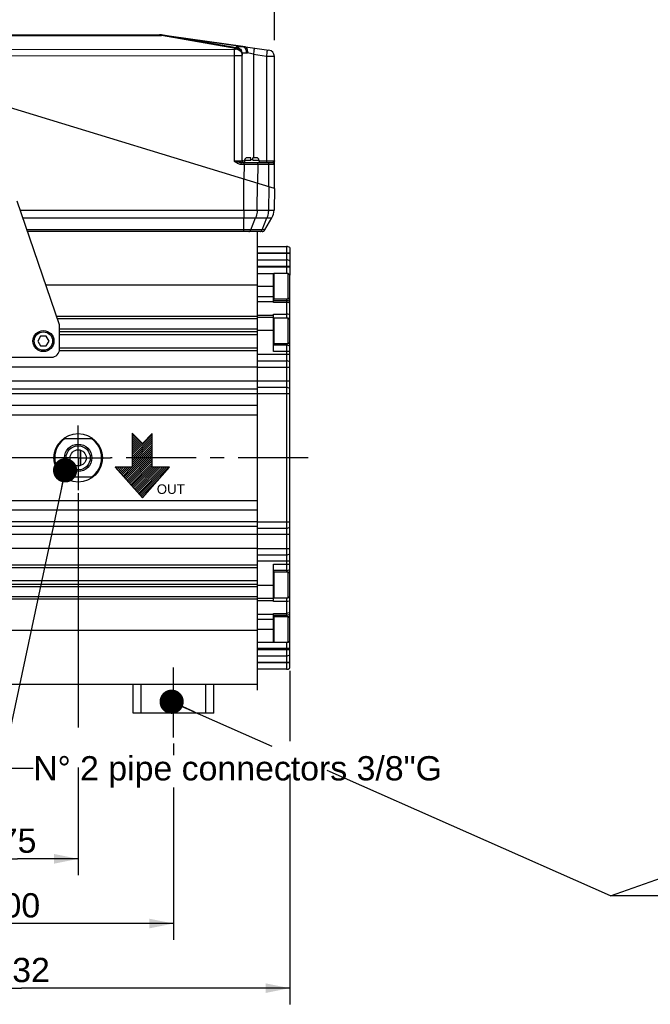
# Model space of a CAD drawing. Header units: millimetres. Extents: x 0 to 420, y 0 to 297.
# Tile 32 of 56: x 154 to 232, y 109 to 231. Entities that reach past the tile are written whole.
import ezdxf

# ---------------------------------------------------------------- set-up
doc = ezdxf.new("R2010")
doc.units = ezdxf.units.MM
doc.header["$LTSCALE"] = 23.1
doc.linetypes.add('CENTER', pattern=[0.6, 0.375, -0.075, 0.075, -0.075])
doc.layers.get('0').update_dxf_attribs({"linetype": 'CONTINUOUS'})
for name, color, linetype in [('AXIS', 7, 'CONTINUOUS'), ('COMPONENTS', 7, 'CONTINUOUS'), ('DETAIL', 7, 'CONTINUOUS'), ('DIMENSION', 7, 'CONTINUOUS')]:
    doc.layers.add(name, color=color, linetype=linetype)
doc.styles.get("Standard").update_dxf_attribs({"font": 'arial.ttf'})
doc.styles.add('TEXTSTYLE_11', font='arial.ttf')
doc.dimstyles.new('DIMSTYLE_10', dxfattribs={"dimtxt": 3, "dimasz": 3, "dimexe": 0.18, "dimexo": 0.0625, "dimgap": 0.09, "dimtad": 1, "dimdec": 3, "dimlfac": 5, "dimdsep": 46, "dimtxsty": 'STANDARD', "dimblk": '_FILLED', "dimblk1": '_FILLED', "dimblk2": '_FILLED', "dimcen": 0.09, "dimadec": 0, "dimazin": 0, "dimtp": 0.5, "dimtm": 0.5, "dimtfac": 1, "dimtdec": 3, "dimtofl": 0, "dimtmove": 0, "dimatfit": 3, "dimldrblk": '_FILLED', "dimfxl": 1, "dimtolj": 1, "dimarcsym": 0})
doc.dimstyles.new('DIMSTYLE_4', dxfattribs={"dimtxt": 3, "dimasz": 3, "dimexe": 0.18, "dimexo": 0.0625, "dimgap": 0.09, "dimtad": 1, "dimlfac": 5, "dimdsep": 46, "dimtxsty": 'STANDARD', "dimblk": '_FILLED', "dimblk1": '_FILLED', "dimblk2": '_FILLED', "dimcen": 0.09, "dimadec": 0, "dimazin": 0, "dimtp": 0.3, "dimtm": 0.3, "dimtfac": 1, "dimtofl": 0, "dimtmove": 0, "dimatfit": 3, "dimldrblk": '_FILLED', "dimfxl": 1, "dimtolj": 1, "dimarcsym": 0})
doc.dimstyles.new('DIMSTYLE_5', dxfattribs={"dimtxt": 3, "dimasz": 3, "dimexe": 0.18, "dimexo": 0.0625, "dimgap": 0.09, "dimtad": 1, "dimlfac": 5, "dimdsep": 46, "dimtxsty": 'STANDARD', "dimblk": '_FILLED', "dimblk1": '_FILLED', "dimblk2": '_FILLED', "dimcen": 0.09, "dimadec": 0, "dimazin": 0, "dimtp": 0.5, "dimtm": 0.5, "dimtfac": 1, "dimtofl": 0, "dimtmove": 0, "dimatfit": 3, "dimldrblk": '_FILLED', "dimfxl": 1, "dimtolj": 1, "dimarcsym": 0})
doc.dimstyles.get("Standard").update_dxf_attribs({"dimtxt": 3, "dimasz": 3, "dimexe": 0.18, "dimexo": 0.0625, "dimgap": 0.09, "dimtad": 1, "dimdec": 3, "dimdsep": 46, "dimtxsty": 'STANDARD', "dimblk": '_FILLED', "dimblk1": '_FILLED', "dimblk2": '_FILLED', "dimcen": 0.09, "dimadec": 0, "dimazin": 0, "dimtol": 1, "dimtp": 0.001, "dimtm": 0.001, "dimtfac": 1, "dimtdec": 3, "dimtofl": 0, "dimtmove": 0, "dimatfit": 3, "dimldrblk": '_FILLED', "dimfxl": 1, "dimtolj": 1, "dimarcsym": 0})

# ---------------------------------------------------------------- blocks, each defined once
blk = doc.blocks.new('_FILLED')
at = {"color": 0, "linetype": 'BYBLOCK'}
blk.add_solid([(0, 0), (-1, 0.2), (-1, -0.2)], dxfattribs=at)
blk = doc.blocks.new('*D5')
at = {"layer": 'DIMENSION', "color": 2, "linetype": 'CONTINUOUS'}
for p, q in [((173.43, 141.31), (173.43, 139.9)), ((173.43, 135.88), (173.43, 117.06)), ((133.43, 130.29), (133.43, 117.06)), ((133.43, 119.06), (153.43, 119.06)), ((173.43, 119.06), (153.43, 119.06))]:
    blk.add_line(p, q, dxfattribs=at)
at = {"layer": 'DIMENSION', "color": 2, "linetype": 'CONTINUOUS', "xscale": 3, "yscale": 3, "zscale": 3, "rotation": 180}
blk.add_blockref('_FILLED', (133.43, 119.06), dxfattribs=at)
at = {"layer": 'DIMENSION', "color": 2, "linetype": 'CONTINUOUS', "xscale": 3, "yscale": 3, "zscale": 3}
blk.add_blockref('_FILLED', (173.43, 119.06), dxfattribs=at)
at = {"layer": 'DIMENSION', "color": 2, "linetype": 'CONTINUOUS', "insert": (153.43, 122.81), "char_height": 3, "width": 6.9926, "attachment_point": 2, "line_spacing_factor": 0.9}
blk.add_mtext('200', dxfattribs=at)
blk = doc.blocks.new('*D7')
at = {"layer": 'DIMENSION', "color": 2, "linetype": 'CONTINUOUS'}
for p, q in [((161.63, 172.31), (161.63, 143.32)), ((146.63, 171.73), (146.63, 125.06)), ((161.63, 138.37), (161.63, 125.06)), ((146.63, 127.06), (154.13, 127.06)), ((161.63, 127.06), (154.13, 127.06))]:
    blk.add_line(p, q, dxfattribs=at)
at = {"layer": 'DIMENSION', "color": 2, "linetype": 'CONTINUOUS', "xscale": 3, "yscale": 3, "zscale": 3, "rotation": 180}
blk.add_blockref('_FILLED', (146.63, 127.06), dxfattribs=at)
at = {"layer": 'DIMENSION', "color": 2, "linetype": 'CONTINUOUS', "xscale": 3, "yscale": 3, "zscale": 3}
blk.add_blockref('_FILLED', (161.63, 127.06), dxfattribs=at)
at = {"layer": 'DIMENSION', "color": 2, "linetype": 'CONTINUOUS', "insert": (154.13, 130.81), "char_height": 3, "width": 4.6617, "attachment_point": 2, "line_spacing_factor": 0.9}
blk.add_mtext('75', dxfattribs=at)
blk = doc.blocks.new('*D11')
at = {"layer": 'DIMENSION', "color": 2, "linetype": 'CONTINUOUS'}
for p, q in [((187.83, 150.32), (187.83, 141.62)), ((121.43, 148.71), (121.43, 109.06)), ((187.83, 137.56), (187.83, 109.06)), ((121.43, 111.06), (154.63, 111.06)), ((187.83, 111.06), (154.63, 111.06))]:
    blk.add_line(p, q, dxfattribs=at)
at = {"layer": 'DIMENSION', "color": 2, "linetype": 'CONTINUOUS', "xscale": 3, "yscale": 3, "zscale": 3, "rotation": 180}
blk.add_blockref('_FILLED', (121.43, 111.06), dxfattribs=at)
at = {"layer": 'DIMENSION', "color": 2, "linetype": 'CONTINUOUS', "xscale": 3, "yscale": 3, "zscale": 3}
blk.add_blockref('_FILLED', (187.83, 111.06), dxfattribs=at)
at = {"layer": 'DIMENSION', "color": 2, "linetype": 'CONTINUOUS', "insert": (154.63, 114.81), "char_height": 3, "width": 6.9926, "attachment_point": 2, "line_spacing_factor": 0.9}
blk.add_mtext('332', dxfattribs=at)
blk = doc.blocks.new('*D24')
at = {"layer": 'DIMENSION', "color": 2, "linetype": 'CONTINUOUS'}
for p, q in [((137.93, 223.66), (137.93, 236.49)), ((185.93, 228.33), (185.93, 236.49)), ((137.93, 234.49), (161.93, 234.49)), ((185.93, 234.49), (161.93, 234.49))]:
    blk.add_line(p, q, dxfattribs=at)
at = {"layer": 'DIMENSION', "color": 2, "linetype": 'CONTINUOUS', "xscale": 3, "yscale": 3, "zscale": 3}
for p, rotation in [((137.93, 234.49), 179.9999999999), ((185.93, 234.49), 359.9999999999)]:
    blk.add_blockref('_FILLED', p, dxfattribs=dict(at, rotation=rotation))
at = {"layer": 'DIMENSION', "color": 2, "linetype": 'CONTINUOUS', "insert": (161.93, 238.24), "char_height": 3, "width": 6.9926, "attachment_point": 2, "line_spacing_factor": 0.9}
blk.add_mtext('240', dxfattribs=at)
blk = doc.blocks.new('COOLING_IN_BL3', base_point=(170.52, 175.72))
at = {"layer": 'DETAIL', "color": 5, "linetype": 'CONTINUOUS'}
for p, q in [((168.32, 179.72), (168.32, 175.5)), ((169.58, 178.45), (168.32, 179.72)), ((168.32, 179.59), (168.38, 179.65)), ((168.32, 177.07), (170.81, 179.56)), ((168.32, 179.34), (168.51, 179.53)), ((168.32, 179.08), (168.63, 179.4)), ((168.32, 176.81), (170.81, 179.31)), ((168.32, 178.83), (168.76, 179.27)), ((168.32, 178.58), (168.89, 179.15)), ((168.32, 176.56), (170.81, 179.06)), ((170.81, 179.68), (169.58, 178.45)), ((170.81, 175.5), (170.81, 179.68)), ((168.32, 178.33), (169.01, 179.02)), ((168.32, 178.07), (169.14, 178.89)), ((168.32, 176.31), (170.81, 178.81)), ((168.32, 177.82), (169.26, 178.77)), ((168.32, 177.57), (169.39, 178.64)), ((168.32, 176.06), (170.81, 178.55)), ((168.32, 177.32), (169.52, 178.52)), ((168.32, 175.81), (170.81, 178.3)), ((168.32, 175.55), (170.81, 178.05)), ((167.3, 174.28), (170.81, 177.8)), ((167.42, 174.15), (170.81, 177.55)), ((167.54, 174.02), (170.81, 177.29)), ((167.66, 173.88), (170.81, 177.04)), ((167.77, 173.75), (170.81, 176.79)), ((168.32, 175.5), (166.21, 175.5)), ((166.21, 175.5), (169.58, 171.72)), ((166.23, 175.48), (166.25, 175.5)), ((166.35, 175.35), (166.5, 175.5)), ((166.47, 175.22), (166.76, 175.5)), ((166.59, 175.08), (167.01, 175.5)), ((166.71, 174.95), (167.26, 175.5)), ((166.82, 174.82), (167.51, 175.5)), ((166.94, 174.68), (167.76, 175.5)), ((167.06, 174.55), (168.02, 175.5)), ((167.18, 174.42), (168.27, 175.5)), ((167.89, 173.62), (170.81, 176.54)), ((168.01, 173.48), (170.81, 176.29)), ((168.13, 173.35), (170.81, 176.03)), ((168.25, 173.22), (170.81, 175.78)), ((168.37, 173.08), (170.81, 175.53)), ((168.49, 172.95), (171.04, 175.5)), ((168.6, 172.81), (171.29, 175.5)), ((168.72, 172.68), (171.55, 175.5)), ((168.84, 172.55), (171.8, 175.5)), ((168.96, 172.41), (172.05, 175.5)), ((169.08, 172.28), (172.3, 175.5)), ((169.2, 172.15), (172.55, 175.5)), ((169.32, 172.01), (172.81, 175.5)), ((169.58, 171.72), (172.95, 175.5)), ((172.95, 175.5), (170.81, 175.5)), ((169.43, 171.88), (172.08, 174.53)), ((169.55, 171.75), (170.06, 172.26))]:
    blk.add_line(p, q, dxfattribs=at)
at = {"layer": 'DETAIL', "color": 2, "linetype": 'CONTINUOUS', "style": 'TEXTSTYLE_11'}
blk.add_text('OUT', height=1.179, dxfattribs=at).set_placement((171.36, 172.21))

msp = doc.modelspace()

# ---------------------------------------------------------------- linework, layer by layer
at = {"color": 7, "linetype": 'CONTINUOUS'}
for p, q in [((187.62863, 199.48412), (185.89563, 199.48412)), ((187.62863, 199.48412), (187.82863, 199.28412)), ((187.62863, 196.28412), (187.62863, 199.48412)), ((187.82863, 196.48412), (187.82863, 199.28412)), ((187.62863, 196.28412), (185.89563, 196.28412)), ((187.62863, 196.28412), (187.82863, 196.48412)), ((187.62863, 193.96412), (185.89563, 193.96412)), ((187.62863, 193.96412), (187.82863, 193.76412)), ((187.62863, 190.76412), (187.62863, 193.96412)), ((187.82863, 190.96412), (187.82863, 193.76412)), ((187.62863, 190.76412), (185.89563, 190.76412)), ((187.62863, 190.76412), (187.82863, 190.96412)), ((185.89563, 162.56412), (187.62863, 162.56412)), ((187.62863, 162.56412), (187.82863, 162.36412)), ((187.62863, 159.36412), (187.62863, 162.56412)), ((187.82863, 159.56416), (187.82863, 162.36408)), ((187.62863, 159.36412), (187.82863, 159.56412)), ((185.89563, 159.36412), (187.62863, 159.36412)), ((185.89563, 157.04412), (187.62863, 157.04412)), ((187.62863, 157.04412), (187.82863, 156.84412)), ((187.62863, 153.84412), (187.62863, 157.04412)), ((187.82863, 154.04416), (187.82863, 156.84408)), ((185.89563, 153.84412), (187.62863, 153.84412)), ((187.62863, 153.84412), (187.82863, 154.04412))]:
    msp.add_line(p, q, dxfattribs=at)
at = {"color": 9, "linetype": 'CONTINUOUS'}
for p, q in [((185.89563, 196.28412), (185.89563, 199.48412)), ((185.89563, 190.76412), (185.89563, 193.96412)), ((185.89563, 159.36412), (185.89563, 162.56412)), ((185.89563, 153.84412), (185.89563, 157.04412))]:
    msp.add_line(p, q, dxfattribs=at)
at = {"color": 7, "linetype": 'CONTINUOUS'}
for centre, start, end in [((185.89563, 199.41712), 90, 180), ((185.89563, 196.35112), 180, 270), ((185.89563, 193.89712), 90, 180), ((185.89563, 190.83112), 180, 270), ((185.89563, 162.49712), 90, 180), ((185.89563, 159.43112), 180, 270), ((185.89563, 156.97712), 90, 180), ((185.89563, 153.91112), 180, 270)]:
    msp.add_arc(centre, 0.067, start, end, dxfattribs=at)
at = {"layer": 'AXIS', "color": 2, "linetype": 'CENTER'}
for p, q in [((161.62863, 176.66412), (161.62863, 180.66412)), ((157.62863, 176.66412), (150.62863, 176.66412)), ((161.62863, 176.66412), (157.62863, 176.66412)), ((161.62863, 176.66412), (165.62863, 176.66412)), ((161.62863, 176.66412), (161.62863, 172.66412)), ((190.09039, 176.66412), (165.62863, 176.66412)), ((173.42863, 142.06412), (173.42863, 151.66412))]:
    msp.add_line(p, q, dxfattribs=at)
at = {"layer": 'COMPONENTS', "color": 9, "linetype": 'CONTINUOUS'}
for p, q in [((151.9051, 228.9267), (171.95216, 228.9267)), ((171.95216, 228.97996), (171.95216, 228.9267)), ((181.12863, 227.31462), (171.95216, 228.9267)), ((182.01643, 227.55479), (173.16801, 228.79836)), ((181.204, 227.38663), (173.16801, 228.79836)), ((143.11013, 227.165), (180.92965, 227.20512)), ((181.12863, 227.24669), (181.12863, 227.31462)), ((181.204, 227.38663), (181.204, 227.46958)), ((183.32148, 226.59395), (183.32149, 213.78905)), ((183.32148, 226.59395), (184.93374, 226.36736)), ((143.11422, 226.39498), (180.93374, 226.43509)), ((180.93374, 226.43509), (180.93376, 213.38569)), ((184.93374, 226.36736), (184.93361, 213.38571)), ((182.24518, 213.50475), (183.00863, 213.50475)), ((183.24863, 213.50475), (184.01209, 213.50475)), ((184.93361, 213.38571), (184.01833, 213.38571)), ((181.82216, 212.99239), (182.17739, 212.99239)), ((182.17739, 212.99239), (182.1464, 211.14539)), ((182.17739, 212.99239), (183.86282, 212.98905)), ((183.86282, 212.98905), (183.82328, 210.63272)), ((183.86282, 212.98905), (185.92863, 212.98905)), ((185.22569, 210.20396), (185.22569, 212.98905)), ((182.13488, 207.32454), (182.13452, 211.14902)), ((183.79093, 207.32454), (183.83158, 210.63018)), ((185.22569, 210.20396), (185.1916, 207.32454)), ((154.4438, 207.32454), (182.13488, 207.32454)), ((183.79093, 207.32454), (185.1916, 207.32454)), ((154.77556, 206.35942), (182.13631, 206.35937)), ((182.14092, 204.86414), (182.13631, 206.35937)), ((182.99424, 204.86414), (183.60236, 206.35939)), ((183.60236, 206.35939), (185.00174, 206.35939)), ((184.39361, 204.86414), (185.00174, 206.35939)), ((182.14092, 204.86414), (155.28957, 204.86412)), ((182.99427, 204.86411), (182.14091, 204.8641)), ((184.39361, 204.86414), (182.99424, 204.86414)), ((184.75122, 204.8641), (184.39364, 204.86411)), ((187.42863, 202.82412), (187.42863, 199.48412)), ((183.82863, 202.02412), (187.82863, 202.02412)), ((187.82863, 201.96412), (183.82863, 201.96412)), ((183.82863, 200.36412), (187.82863, 200.36412)), ((187.82863, 200.26412), (183.82863, 200.26412)), ((185.82863, 197.86412), (183.82863, 197.86412)), ((183.82863, 196.60804), (185.82863, 196.60804)), ((187.42863, 196.28412), (187.42863, 193.96412)), ((183.82863, 196.01711), (185.82863, 196.01711)), ((187.42863, 195.90152), (185.82863, 195.90152)), ((183.82863, 194.32486), (185.82863, 194.32486)), ((185.82863, 194.4507), (187.42863, 194.4507)), ((187.82863, 193.9076), (187.68516, 193.9076)), ((183.82863, 192.46412), (185.82863, 192.46412)), ((187.42863, 190.76412), (187.42863, 162.56412)), ((187.82863, 189.46412), (183.82863, 189.46412)), ((187.82863, 189.81412), (185.82863, 189.81412)), ((183.82863, 187.86412), (187.82863, 187.86412)), ((187.82863, 186.16412), (183.82863, 186.16412)), ((187.82863, 184.56412), (183.82863, 184.56412)), ((183.82863, 168.76412), (187.82863, 168.76412)), ((187.82863, 167.16412), (183.82863, 167.16412)), ((183.82863, 165.46412), (187.82863, 165.46412)), ((187.82863, 163.86412), (183.82863, 163.86412)), ((185.82863, 163.51412), (187.82863, 163.51412)), ((185.82863, 160.86412), (183.82863, 160.86412)), ((183.82863, 159.00338), (185.82863, 159.00338)), ((187.42863, 158.87754), (185.82863, 158.87754)), ((187.42863, 159.36412), (187.42863, 157.04412)), ((187.82863, 159.42064), (187.68516, 159.42064)), ((183.82863, 157.31113), (185.82863, 157.31113)), ((185.82863, 157.42672), (187.42863, 157.42672)), ((183.82863, 156.7202), (185.82863, 156.7202)), ((183.82863, 155.46412), (185.82863, 155.46412)), ((187.42863, 153.84412), (187.42863, 150.50412)), ((187.82863, 153.06412), (183.82863, 153.06412)), ((183.82863, 152.96412), (187.82863, 152.96412)), ((187.82863, 151.36412), (183.82863, 151.36412)), ((187.82863, 151.30412), (183.82863, 151.30412))]:
    msp.add_line(p, q, dxfattribs=at)
at = {"layer": 'COMPONENTS', "color": 7, "linetype": 'CONTINUOUS'}
for p, q in [((152.13841, 228.98905), (171.71885, 228.98905)), ((172.13637, 228.95985), (185.23997, 227.11826)), ((181.92863, 213.38905), (181.92863, 226.67671)), ((185.92863, 209.98905), (185.92863, 226.32605)), ((185.92863, 209.98905), (137.92863, 224.66412)), ((181.82114, 213.18905), (185.72863, 213.18905)), ((182.24518, 213.50475), (182.22863, 213.18905)), ((183.00863, 213.78905), (182.54477, 213.78905)), ((183.00863, 213.50475), (183.00863, 213.78905)), ((183.24863, 213.52905), (183.00863, 213.52905)), ((183.7125, 213.78905), (183.24863, 213.78905)), ((183.24863, 213.50475), (183.24863, 213.78905)), ((184.01209, 213.50475), (184.02863, 213.18905)), ((185.92863, 209.98905), (185.88212, 207.32454)), ((159.32863, 193.11412), (154.06064, 208.4392)), ((184.75116, 204.86413), (185.61443, 206.35936)), ((184.40478, 204.66412), (155.35832, 204.66412)), ((183.82863, 190.22475), (183.82863, 204.66412)), ((183.82863, 202.82412), (187.42863, 202.82412)), ((187.82863, 202.67133), (187.82863, 199.28412)), ((183.82863, 201.16412), (187.42863, 201.16412)), ((183.82863, 199.46412), (185.84801, 199.46412)), ((185.82863, 195.90152), (185.82863, 199.46412)), ((183.82863, 198.01474), (157.64405, 198.01474)), ((185.82863, 196.11412), (187.42863, 196.11412)), ((187.82863, 193.76412), (187.82863, 196.48412)), ((183.82863, 194.15444), (158.97102, 194.15444)), ((183.82863, 193.86412), (159.07082, 193.86412)), ((183.82863, 194.06412), (185.82863, 194.06412)), ((185.82863, 189.81412), (185.82863, 194.4507)), ((159.32863, 190.11412), (159.32863, 193.11412)), ((159.32863, 192.61412), (183.82863, 192.61412)), ((156.98222, 191.71412), (156.63581, 191.11412)), ((157.67504, 191.71412), (156.98222, 191.71412)), ((158.02145, 191.11412), (157.67504, 191.71412)), ((159.32863, 192.31412), (183.82863, 192.31412)), ((183.82863, 191.87094), (159.32863, 191.87094)), ((156.63581, 191.11412), (156.98222, 190.51412)), ((156.98222, 190.51412), (157.67504, 190.51412)), ((157.67504, 190.51412), (158.02145, 191.11412)), ((183.82863, 190.21412), (159.32863, 190.21412)), ((183.82863, 148.66412), (183.82863, 190.21412)), ((187.42863, 190.61412), (185.82863, 190.61412)), ((187.82863, 162.36408), (187.82863, 190.96412)), ((143.32863, 189.11412), (158.32863, 189.11412)), ((183.82863, 189.91412), (159.30782, 189.91412)), ((183.82863, 187.86412), (128.42863, 187.86412)), ((183.82863, 188.66412), (187.42863, 188.66412)), ((183.82863, 186.16412), (128.42863, 186.16412)), ((183.82863, 185.16412), (128.42863, 185.16412)), ((187.42863, 185.36412), (183.82863, 185.36412)), ((183.82863, 184.59488), (128.42863, 184.59488)), ((183.82863, 183.13289), (128.42863, 183.13289)), ((183.82863, 181.96412), (128.42863, 181.96412)), ((159.82863, 179.06412), (163.42863, 179.06412)), ((161.92863, 177.61774), (161.92863, 175.7105)), ((163.42863, 174.26412), (159.82863, 174.26412)), ((183.82863, 171.36412), (128.42863, 171.36412)), ((183.82863, 170.19535), (128.42863, 170.19535)), ((183.82863, 168.73336), (128.42863, 168.73336)), ((183.82863, 168.16412), (128.42863, 168.16412)), ((183.82863, 167.16412), (128.42863, 167.16412)), ((183.82863, 167.96412), (187.42863, 167.96412)), ((183.82863, 165.46412), (128.42863, 165.46412)), ((183.82863, 164.66412), (187.42863, 164.66412)), ((128.42863, 163.41412), (183.82863, 163.41412)), ((185.82863, 158.87754), (185.82863, 163.51412)), ((128.42863, 163.11412), (183.82863, 163.11412)), ((187.42863, 162.71412), (185.82863, 162.71412)), ((183.82863, 161.45731), (128.42863, 161.45731)), ((183.82863, 161.01412), (128.42863, 161.01412)), ((183.82863, 160.71412), (128.42863, 160.71412)), ((187.82863, 156.84408), (187.82863, 159.56412)), ((183.82863, 159.46412), (128.42863, 159.46412)), ((183.82863, 159.1738), (128.42863, 159.1738)), ((185.82863, 159.26412), (183.82863, 159.26412)), ((185.82863, 153.86412), (185.82863, 157.42672)), ((185.82863, 157.21412), (187.42863, 157.21412)), ((183.82863, 155.31351), (128.42863, 155.31351)), ((183.82863, 153.86412), (185.84801, 153.86412)), ((187.82863, 150.65691), (187.82863, 154.04858)), ((183.82863, 152.16412), (187.42863, 152.16412)), ((187.42863, 150.50412), (183.82863, 150.50412)), ((128.42863, 148.66412), (183.82863, 148.66412)), ((168.42863, 145.06412), (168.42863, 148.66412)), ((169.42863, 145.06412), (169.42863, 148.66412)), ((177.42863, 145.06412), (177.42863, 148.66412)), ((178.42863, 145.06412), (178.42863, 148.66412)), ((178.42863, 145.06412), (168.42863, 145.06412))]:
    msp.add_line(p, q, dxfattribs=at)
at = {"layer": 'COMPONENTS', "color": 2, "linetype": 'CENTER'}
msp.add_line((183.82863, 147.90812), (183.82863, 148.66412), dxfattribs=at)
at = {"layer": 'COMPONENTS', "color": 7, "linetype": 'CONTINUOUS'}
for centre, radius in [((157.32863, 191.11412), 1.3), ((157.32863, 191.11412), 1.14), ((161.62863, 176.66412), 3), ((161.62863, 176.66412), 1.7), ((161.62863, 176.66412), 1.5), ((161.62863, 176.66412), 1)]:
    msp.add_circle(centre, radius, dxfattribs=at)
for centre, radius, start, end in [((171.71885, 225.98905), 3, 82, 90), ((171.83414, 227.46941), 1.51516, 80.7677487, 85.5326627), ((172.72786, 232.97051), 4.05807, 260.773977, 261.5539373), ((152.71729, 98.23363), 132.15665, 81.0979309, 81.5523665), ((185.12863, 226.32605), 0.8, 0, 82), ((182.1286, 213.38905), 0.19999, 180, 270.0102986), ((182.54477, 213.48905), 0.3, 90, 177), ((183.7125, 213.48905), 0.3, 3, 90), ((185.72863, 212.98905), 0.2, 0, 90), ((183.88243, 207.35944), 2, 329.9974461, 359), ((184.40481, 205.06412), 0.4, 269.9955292, 329.9970552), ((187.42863, 202.22412), 0.6, 48.1896851, 90), ((187.42863, 200.56412), 0.6, 48.1896851, 90), ((187.42863, 198.86412), 0.6, 48.1896851, 60.035941), ((187.42863, 195.51412), 0.6, 48.1896851, 90), ((158.32863, 190.11412), 1, 270, 360), ((187.42863, 190.01412), 0.6, 48.1896851, 90), ((187.42863, 188.06412), 0.6, 48.1896851, 90), ((187.42863, 184.76412), 0.6, 48.1896851, 90), ((161.62863, 176.66412), 2.90001, 124.1484243, 235.8515757), ((161.62863, 176.66412), 2.90001, 304.1484243, 55.8515757), ((137.58392, 176.66333), 24.34471, 0.0018563, 2.2615533), ((137.58393, 176.66491), 24.34471, 357.7384425, 359.9981437), ((187.42863, 168.56412), 0.6, 270, 311.8103149), ((187.42863, 165.26412), 0.6, 270, 311.8103149), ((187.42863, 163.31412), 0.6, 270, 311.8103149), ((187.42863, 157.81412), 0.6, 270, 311.8103149), ((187.42863, 154.46412), 0.6, 299.964059, 311.8103149), ((187.42863, 152.76412), 0.6, 270, 311.8103149), ((187.42863, 151.10412), 0.6, 270, 311.8103149)]:
    msp.add_arc(centre, radius, start, end, dxfattribs=at)
at = {"layer": 'COMPONENTS', "color": 9, "linetype": 'CONTINUOUS'}
for centre, radius, start, end in [((172.2647, 227.59662), 1.36631, 95.5813245, 103.2233749), ((172.05947, 228.41201), 0.55321, 82.0094826, 88.1601458), ((154.99738, 98.48348), 131.20423, 77.5329592, 77.86385), ((153.42043, 213.00016), 28.75696, 359.9845146, 0.2368567), ((517.37344, 207.45889), 335.23858, 180.0229619, 180.1879196)]:
    msp.add_arc(centre, radius, start, end, dxfattribs=at)
for points, knots in [([(180.92965, 227.20512), (180.97705, 227.20517), (181.04212, 227.21032), (181.10543, 227.22481), (181.12862, 227.2395), (181.12863, 227.24669)], [0, 0, 0, 0, 0.68232385, 0.896474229, 1, 1, 1, 1]), ([(180.92965, 227.20512), (180.93049, 227.17249), (180.93273, 226.9158), (180.93348, 226.65913), (180.93374, 226.43509)], [0, 0, 0, 0, 0.127156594, 1, 1, 1, 1]), ([(181.12863, 227.31462), (181.13463, 227.32278), (181.15616, 227.35008), (181.18227, 227.37477), (181.204, 227.38663)], [0, 0, 0, 0, 0.290293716, 1, 1, 1, 1]), ([(181.12863, 227.31462), (181.23261, 227.31462), (181.44218, 227.27416), (181.70796, 227.10038), (181.88671, 226.84007), (181.92863, 226.63322), (181.92863, 226.53124)], [0, 0, 0, 0, 0.252451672, 0.503428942, 0.752399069, 1, 1, 1, 1]), ([(181.12863, 227.24669), (181.23261, 227.24669), (181.44218, 227.20623), (181.70796, 227.03245), (181.88671, 226.77214), (181.92863, 226.56529), (181.92863, 226.46331)], [0, 0, 0, 0, 0.252451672, 0.503428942, 0.752399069, 1, 1, 1, 1]), ([(181.204, 227.46958), (181.20402, 227.49209), (181.29934, 227.52742), (181.44133, 227.54298), (181.70539, 227.55856), (181.90225, 227.55684), (182.01643, 227.55479)], [0, 0, 0, 0, 0.081426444, 0.276335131, 0.586849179, 1, 1, 1, 1]), ([(181.204, 227.46958), (181.39539, 227.45155), (181.77787, 227.26623), (181.92863, 226.86838), (181.92863, 226.67672)], [0, 0, 0, 0, 0.500753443, 1, 1, 1, 1]), ([(181.204, 227.38663), (181.39539, 227.3686), (181.77787, 227.18328), (181.92863, 226.78543), (181.92863, 226.59376)], [0, 0, 0, 0, 0.500753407, 1, 1, 1, 1]), ([(181.92863, 226.6767), (181.92864, 226.69513), (181.95967, 226.72285), (182.00873, 226.7399), (182.09754, 226.7608), (182.24483, 226.77277), (182.37277, 226.77377), (182.44564, 226.77229)], [0, 0, 0, 0, 0.101543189, 0.185439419, 0.296137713, 0.598424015, 1, 1, 1, 1]), ([(182.01643, 227.55479), (182.03653, 227.55481), (182.11977, 227.55316), (182.20282, 227.54511), (182.26535, 227.53632)], [0, 0, 0, 0, 0.241433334, 1, 1, 1, 1]), ([(182.01643, 227.55479), (182.07844, 227.54162), (182.20504, 227.4715), (182.34038, 227.28762), (182.42679, 227.04591), (182.44588, 226.86562), (182.44564, 226.77229)], [0, 0, 0, 0, 0.199759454, 0.434524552, 0.705908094, 1, 1, 1, 1]), ([(182.26537, 227.53631), (182.31903, 227.52877), (182.41607, 227.47225), (182.50623, 227.33421), (182.58715, 227.09763), (182.59408, 226.8942), (182.58116, 226.75539)], [0, 0, 0, 0, 0.179216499, 0.343293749, 0.538951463, 1, 1, 1, 1]), ([(183.42875, 227.37281), (183.43, 227.37264), (183.42633, 227.36501), (183.42793, 227.35639), (183.42385, 227.33652), (183.41972, 227.29873), (183.41021, 227.23345), (183.39746, 227.13836), (183.38125, 227.02192), (183.35575, 226.83816), (183.33549, 226.69361), (183.32149, 226.59395)], [0, 0, 0, 0, 0.004819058, 0.019159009, 0.042878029, 0.075807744, 0.167863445, 0.291898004, 0.443138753, 0.615985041, 1, 1, 1, 1]), ([(185.04099, 227.14623), (185.04224, 227.14605), (185.03857, 227.13842), (185.04018, 227.1298), (185.0361, 227.10993), (185.03196, 227.07215), (185.02246, 227.00686), (185.00971, 226.91177), (184.9935, 226.79534), (184.96799, 226.61157), (184.94774, 226.46703), (184.93374, 226.36736)], [0, 0, 0, 0, 0.004819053, 0.019158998, 0.042878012, 0.07580772, 0.167863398, 0.291897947, 0.443138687, 0.615984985, 1, 1, 1, 1]), ([(180.93374, 226.43509), (181.06084, 226.43511), (181.2453, 226.43607), (181.47992, 226.43955), (181.62877, 226.44289), (181.75053, 226.44702), (181.83385, 226.45098), (181.88246, 226.45479), (181.90745, 226.45714), (181.91944, 226.4597), (181.92863, 226.46147), (181.92863, 226.46331)], [0, 0, 0, 0, 0.382680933, 0.5553112, 0.706580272, 0.830668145, 0.922896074, 0.955948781, 0.979845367, 0.994440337, 1, 1, 1, 1]), ([(184.93374, 226.36736), (185.06077, 226.36372), (185.24515, 226.3582), (185.47966, 226.34991), (185.62856, 226.34421), (185.75027, 226.33864), (185.83385, 226.33483), (185.88222, 226.3311), (185.9077, 226.33022), (185.91871, 226.32699), (185.92861, 226.32772), (185.92863, 226.32605)], [0, 0, 0, 0, 0.382779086, 0.55552952, 0.706959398, 0.831216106, 0.923568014, 0.956640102, 0.980504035, 0.994965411, 1, 1, 1, 1]), ([(181.92863, 213.38905), (181.92858, 213.38745), (181.91848, 213.39057), (181.90781, 213.38708), (181.88217, 213.3886), (181.85033, 213.38752), (181.80844, 213.38753), (181.7368, 213.387), (181.62858, 213.38666), (181.47988, 213.38623), (181.31004, 213.38594), (181.12564, 213.38575), (180.99856, 213.38571), (180.93376, 213.38571)], [0, 0, 0, 0, 0.004829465, 0.019201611, 0.043009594, 0.076016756, 0.117911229, 0.168292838, 0.292507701, 0.443946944, 0.616810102, 0.804603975, 1, 1, 1, 1]), ([(181.22797, 213.18905), (181.36321, 213.10815), (181.55885, 213.01527), (181.76944, 212.99239), (181.82216, 212.99239)], [0, 0, 0, 0, 0.749325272, 1, 1, 1, 1]), ([(181.82114, 213.18905), (181.7315, 213.18905), (181.55087, 213.21843), (181.37557, 213.26361), (181.28699, 213.28738)], [0, 0, 0, 0, 0.494283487, 1, 1, 1, 1]), ([(181.82216, 212.99239), (181.82216, 213.01755), (181.82194, 213.06379), (181.82231, 213.11893), (181.8213, 213.15346), (181.82256, 213.17291), (181.81982, 213.18106), (181.8224, 213.18905), (181.82114, 213.18905)], [0, 0, 0, 0, 0.383919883, 0.708083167, 0.83201817, 0.9241723, 0.980789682, 1, 1, 1, 1]), ([(182.23873, 213.38695), (182.1945, 213.38708), (182.1324, 213.38722), (182.0558, 213.38774), (182.01133, 213.38766), (181.97763, 213.38879), (181.95058, 213.38707), (181.93931, 213.39079), (181.9287, 213.38737), (181.92863, 213.38905)], [0, 0, 0, 0, 0.42789106, 0.600063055, 0.742618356, 0.854608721, 0.935148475, 0.983704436, 1, 1, 1, 1]), ([(182.17637, 213.18905), (182.17793, 213.18905), (182.17469, 213.17919), (182.17807, 213.16921), (182.17645, 213.14547), (182.1771, 213.12888), (182.17715, 213.11904)], [0, 0, 0, 0, 0.06698863, 0.262494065, 0.578254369, 1, 1, 1, 1]), ([(183.72139, 213.18905), (183.76003, 213.18905), (183.84415, 213.12955), (183.86282, 213.03817), (183.86282, 212.98905)], [0, 0, 0, 0, 0.440213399, 1, 1, 1, 1]), ([(184.93374, 213.38571), (184.93374, 213.36057), (184.93396, 213.31434), (184.93359, 213.25919), (184.93459, 213.22463), (184.93334, 213.2052), (184.93608, 213.19706), (184.93349, 213.18905), (184.93476, 213.18905)], [0, 0, 0, 0, 0.383427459, 0.708173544, 0.832135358, 0.924001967, 0.980641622, 1, 1, 1, 1]), ([(185.92863, 213.38905), (185.92863, 213.38745), (185.91841, 213.39057), (185.90786, 213.38708), (185.88215, 213.3886), (185.85032, 213.38751), (185.80842, 213.38753), (185.73677, 213.387), (185.62851, 213.38666), (185.47979, 213.38623), (185.3099, 213.38594), (185.12549, 213.38575), (184.9984, 213.38571), (184.93361, 213.38571)], [0, 0, 0, 0, 0.004825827, 0.019196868, 0.043000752, 0.076018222, 0.11790601, 0.168296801, 0.292528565, 0.443983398, 0.616832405, 0.804672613, 1, 1, 1, 1]), ([(185.08427, 213.18905), (185.1229, 213.18905), (185.207, 213.12952), (185.22569, 213.03817), (185.22569, 212.98905)], [0, 0, 0, 0, 0.440232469, 1, 1, 1, 1]), ([(185.92863, 213.38905), (185.92861, 213.36283), (185.91698, 213.32651), (185.89685, 213.2968), (185.89096, 213.28905)], [0, 0, 0, 0, 0.729219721, 1, 1, 1, 1]), ([(182.13488, 207.32445), (182.28698, 207.32426), (182.83899, 207.32528), (183.39101, 207.32357), (183.79093, 207.32459)], [0, 0, 0, 0, 0.275531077, 1, 1, 1, 1]), ([(183.79093, 207.32454), (183.78987, 207.24038), (183.77115, 206.91201), (183.69432, 206.58603), (183.60205, 206.35939)], [0, 0, 0, 0, 0.255911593, 1, 1, 1, 1]), ([(185.19028, 207.32454), (185.18928, 207.24039), (185.17076, 206.91204), (185.09415, 206.58605), (185.00204, 206.35939)], [0, 0, 0, 0, 0.255934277, 1, 1, 1, 1]), ([(185.1916, 207.32456), (185.24336, 207.32442), (185.34107, 207.3244), (185.47845, 207.32464), (185.59699, 207.32464), (185.69571, 207.32444), (185.77317, 207.32475), (185.82508, 207.32432), (185.85438, 207.32495), (185.86979, 207.32372), (185.87604, 207.32572), (185.88214, 207.32363), (185.88212, 207.32457)], [0, 0, 0, 0, 0.224861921, 0.424550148, 0.596782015, 0.740028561, 0.852968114, 0.934472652, 0.963113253, 0.983593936, 0.99589523, 1, 1, 1, 1]), ([(182.13631, 206.35931), (182.27096, 206.35912), (182.75966, 206.36013), (183.24835, 206.35851), (183.60239, 206.35935)], [0, 0, 0, 0, 0.275538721, 1, 1, 1, 1]), ([(185.00178, 206.35935), (185.08848, 206.35914), (185.21038, 206.35947), (185.36148, 206.35951), (185.44906, 206.35935), (185.51782, 206.35964), (185.56383, 206.35925), (185.58991, 206.35973), (185.60344, 206.35861), (185.60924, 206.36033), (185.61441, 206.35847), (185.6145, 206.3593)], [0, 0, 0, 0, 0.424521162, 0.596750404, 0.739975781, 0.852922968, 0.934440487, 0.963081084, 0.983563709, 0.995874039, 1, 1, 1, 1]), ([(182.14291, 204.66412), (182.14176, 204.66414), (182.14387, 204.6714), (182.14142, 204.67897), (182.1424, 204.69713), (182.14131, 204.73081), (182.14146, 204.78794), (182.14108, 204.83654), (182.14099, 204.86414)], [0, 0, 0, 0, 0.017274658, 0.068328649, 0.152339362, 0.268006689, 0.586141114, 1, 1, 1, 1]), ([(182.75007, 204.66412), (182.80036, 204.66413), (182.91099, 204.71116), (182.9718, 204.80883), (182.9943, 204.86413)], [0, 0, 0, 0, 0.457173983, 1, 1, 1, 1]), ([(184.14976, 204.66412), (184.19999, 204.66413), (184.31052, 204.71121), (184.37121, 204.80884), (184.39368, 204.86414)], [0, 0, 0, 0, 0.456975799, 1, 1, 1, 1]), ([(187.82863, 196.20054), (187.80973, 196.23181), (187.7749, 196.2879), (187.74753, 196.35223), (187.74705, 196.3826)], [0, 0, 0, 0, 0.546115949, 1, 1, 1, 1]), ([(187.82863, 195.78934), (187.80078, 195.80763), (187.6776, 195.87419), (187.5349, 195.90152), (187.42863, 195.90152)], [0, 0, 0, 0, 0.238711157, 1, 1, 1, 1]), ([(187.82863, 194.34698), (187.80063, 194.36398), (187.67611, 194.42602), (187.53458, 194.4507), (187.42863, 194.4507)], [0, 0, 0, 0, 0.236187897, 1, 1, 1, 1]), ([(187.82863, 158.98127), (187.80063, 158.96426), (187.67611, 158.90222), (187.53458, 158.87754), (187.42863, 158.87754)], [0, 0, 0, 0, 0.236187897, 1, 1, 1, 1]), ([(187.82863, 157.5389), (187.80078, 157.52061), (187.6776, 157.45405), (187.5349, 157.42672), (187.42863, 157.42672)], [0, 0, 0, 0, 0.238711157, 1, 1, 1, 1]), ([(187.74705, 156.94564), (187.74753, 156.97601), (187.7749, 157.04034), (187.80973, 157.09643), (187.82863, 157.12771)], [0, 0, 0, 0, 0.453886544, 1, 1, 1, 1])]:
    msp.add_open_spline(points, degree=3, knots=knots, dxfattribs=at)
for points in [[(182.44564, 226.77229), (182.49115, 226.77137), (182.53665, 226.76495), (182.58116, 226.75539)], [(181.28699, 213.28738), (181.16894, 213.31906), (181.05141, 213.35265), (180.93374, 213.38571)], [(180.93376, 213.38569), (181.03019, 213.31774), (181.12676, 213.24963), (181.22797, 213.18905)], [(185.86413, 213.25885), (185.82777, 213.22336), (185.77944, 213.18905), (185.72864, 213.18904)], [(185.89095, 213.28905), (185.88281, 213.27833), (185.87377, 213.26825), (185.86413, 213.25885)], [(187.74705, 196.3826), (187.74694, 196.38998), (187.7476, 196.39742), (187.74915, 196.40464)], [(187.74915, 156.92361), (187.7476, 156.93082), (187.74694, 156.93827), (187.74705, 156.94564)]]:
    msp.add_open_spline(points, degree=3, dxfattribs=at)
at = {"layer": 'DETAIL', "color": 2, "linetype": 'CONTINUOUS'}
for p, q in [((227.54877, 122.46776), (192.46024, 137.97986)), ((227.54877, 122.46776), (267.49578, 136.65659)), ((236.3948, 122.46776), (227.54877, 122.46776))]:
    msp.add_line(p, q, dxfattribs=at)

# ---------------------------------------------------------------- block references
msp.add_blockref('COOLING_IN_BL3', (170.52223, 175.71517), dxfattribs=at)

# ---------------------------------------------------------------- texts
at = {"layer": 'DETAIL', "color": 2, "linetype": 'CONTINUOUS', "insert": (156.06879, 139.7625), "char_height": 3, "width": 50.9702602, "attachment_point": 1, "line_spacing_factor": 0.9}
msp.add_mtext('N\\Fgdt;{\\Fgdt;~}\\Farial.ttf; 2 pipe connectors 3/8"G', dxfattribs=at)

# ---------------------------------------------------------------- dimensions: what is measured, and where the dimension line sits
at = {"layer": 'DIMENSION', "color": 2, "linetype": 'CONTINUOUS'}
dim = msp.add_linear_dim(base=(137.92863, 234.48515), p1=(185.92863, 228.32605), p2=(137.92863, 223.66412), angle=180, dimstyle='DIMSTYLE_10', dxfattribs=at)
dim.commit()
dim.dimension.update_dxf_attribs({"geometry": '*D24', "text_midpoint": (158.43235, 236.73515), "dimtype": 160})
for base, p1, p2, dimstyle, picture, middle in [((161.62863, 127.06412), (146.62863, 171.72982), (161.62863, 172.30565), 'DIMSTYLE_4', '*D7', (151.79778, 129.31412)), ((187.82863, 111.06412), (121.42863, 148.71328), (187.82863, 150.31691), 'DIMSTYLE_5', '*D11', (151.13235, 113.31412)), ((173.42863, 119.06412), (133.42863, 130.2925), (173.42863, 141.31007), 'DIMSTYLE_5', '*D5', (149.93235, 121.31412))]:
    dim = msp.add_linear_dim(base=base, p1=p1, p2=p2, dimstyle=dimstyle, dxfattribs=at)
    dim.commit()
    dim.dimension.update_dxf_attribs({"geometry": picture, "text_midpoint": middle, "dimtype": 160})

# ---------------------------------------------------------------- leaders
at = {"layer": 'DETAIL', "color": 2, "linetype": 'CONTINUOUS'}
for points in [[(160.01366, 175.11674), (152.18019, 138.2625), (156.06879, 138.2625)], [(147.37428, 174.62849), (152.18019, 138.2625), (156.06879, 138.2625)], [(173.20147, 146.49386), (185.61348, 141.0067)]]:
    msp.add_leader(points, dimstyle='STANDARD', override={"dimtad": 0, "dimldrblk": 'DOT'}, dxfattribs=at)

doc.saveas('drawing.dxf')
